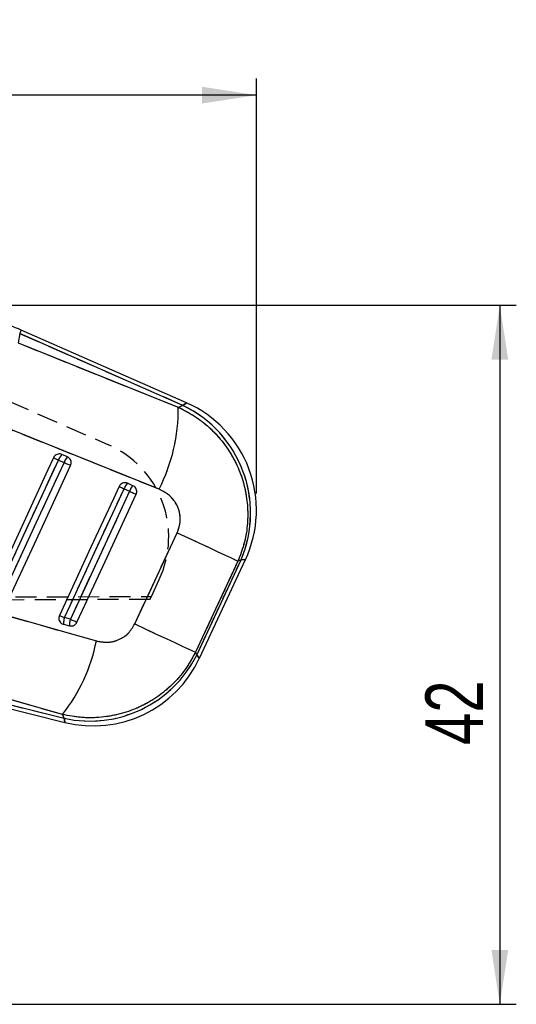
# Model space of a CAD drawing. Extents: x 49 to 390, y 18 to 272.
# Tile 20 of 36: x 295 to 325, y 212 to 272. Entities that reach past the tile are written whole.
import ezdxf

# ---------------------------------------------------------------- set-up
doc = ezdxf.new("R2010")
doc.units = 0
doc.linetypes.add('HIDDEN', pattern=[1.905, 1.27, -0.635])
doc.layers.get('0').update_dxf_attribs({"linetype": 'CONTINUOUS'})
doc.styles.add('SLDTEXTSTYLE0', font='TXT', dxfattribs={"width": 0.75})
doc.dimstyles.new('SLDDIMSTYLE1', dxfattribs={"dimtxt": 3.5, "dimasz": 3.302, "dimexe": 0, "dimexo": 0.0625, "dimgap": 0.875, "dimtad": 1, "dimdec": 0, "dimrnd": 1e-09, "dimzin": 12, "dimtxsty": 'SLDTEXTSTYLE0', "dimsah": 1, "dimcen": 0.09, "dimazin": 3, "dimtfac": 1, "dimtofl": 0, "dimtmove": 0, "dimatfit": 3, "dimtolj": 1, "dimtzin": 12})

# ---------------------------------------------------------------- blocks, each defined once
blk = doc.blocks.new('_D_1')
at = {"color": 179, "linetype": 'CONTINUOUS'}
for p, q in [((287.42, 254.86), (324.957, 254.86)), ((323.957, 254.86), (323.957, 212.477)), ((222.38, 212.477), (324.957, 212.477))]:
    blk.add_line(p, q, dxfattribs=at)
for points in [[(323.957, 254.86), (323.449, 251.558), (324.465, 251.558)], [(323.957, 212.477), (324.465, 215.779), (323.449, 215.779)]]:
    blk.add_solid(points, dxfattribs=at)
at = {"color": 179, "linetype": 'CONTINUOUS', "insert": (319.445, 228.199, 0.1), "char_height": 3.5, "attachment_point": 1, "rotation": 90, "style": 'SLDTEXTSTYLE0'}
blk.add_mtext('42', dxfattribs=at)
blk = doc.blocks.new('_D_2')
at = {"color": 179, "linetype": 'CONTINUOUS'}
for p, q in [((101.402, 232.939), (101.402, 268.588)), ((309.203, 243.436), (309.203, 268.588)), ((309.203, 267.588), (101.402, 267.588))]:
    blk.add_line(p, q, dxfattribs=at)
for points in [[(101.402, 267.588), (104.704, 267.08), (104.704, 268.096)], [(309.203, 267.588), (305.901, 268.096), (305.901, 267.08)]]:
    blk.add_solid(points, dxfattribs=at)
at = {"color": 179, "linetype": 'CONTINUOUS', "insert": (188.915, 272.1, 0.1), "char_height": 3.5, "attachment_point": 1, "style": 'SLDTEXTSTYLE0'}
blk.add_mtext('208', dxfattribs=at)

msp = doc.modelspace()

# ---------------------------------------------------------------- linework, layer by layer
at = {"color": 7, "linetype": 'CONTINUOUS'}
for p, q in [((294.8482, 253.1301), (294.7461, 252.5656)), ((304.7476, 248.7798), (294.8482, 253.1301)), ((304.9561, 248.9408), (294.9412, 253.3419)), ((294.7461, 252.5656), (304.4629, 248.6725)), ((304.4629, 248.6725), (304.7476, 248.7798)), ((303.2992, 243.7038), (293.5833, 247.5977)), ((297.2018, 245.4707), (297.5367, 245.3236)), ((297.7455, 245.6595), (297.4106, 245.8067)), ((301.1742, 243.7251), (301.5091, 243.5779)), ((301.7178, 243.9139), (301.383, 244.061)), ((301.8226, 235.5331), (304.4, 241.0633)), ((308.0826, 239.3448), (305.5038, 233.8152)), ((305.5838, 233.6476), (308.274, 239.4169)), ((305.7504, 233.4577), (308.537, 239.4334)), ((308.274, 239.4169), (308.0826, 239.3448)), ((297.9189, 235.8251), (297.5576, 235.9152)), ((297.5109, 235.5115), (297.8722, 235.4214)), ((305.5038, 233.8152), (305.5838, 233.6476)), ((297.4387, 230.0479), (286.5618, 233.1404)), ((286.3685, 232.3648), (297.5922, 229.5664)), ((286.4244, 232.5893), (297.5495, 229.8155)), ((297.5495, 229.8155), (297.4387, 230.0479))]:
    msp.add_line(p, q, dxfattribs=at)
at = {"color": 7, "linetype": 'HIDDEN'}
for p, q in [((294.8482, 253.1301), (294.7461, 252.5656)), ((304.7476, 248.7798), (294.8482, 253.1301)), ((294.7461, 252.5656), (304.4629, 248.6725)), ((294.1897, 249.0378), (300.2376, 246.3886)), ((304.4629, 248.6725), (304.7476, 248.7798)), ((303.2992, 243.7038), (293.5833, 247.5977)), ((297.2018, 245.4707), (297.5367, 245.3236)), ((301.1742, 243.7251), (301.5091, 243.5779)), ((301.8226, 235.5331), (304.4, 241.0633)), ((308.0826, 239.3448), (305.5038, 233.8152)), ((305.5838, 233.6476), (308.274, 239.4169)), ((308.274, 239.4169), (308.0826, 239.3448)), ((302.8319, 237.2051), (303.3122, 238.2335)), ((302.7458, 237.0207), (248.5968, 236.785)), ((248.8681, 236.9867), (302.8319, 237.2051)), ((302.7458, 237.0207), (302.8319, 237.2051)), ((297.9189, 235.8251), (297.5576, 235.9152)), ((305.5038, 233.8152), (305.5838, 233.6476)), ((297.4387, 230.0479), (286.5618, 233.1404)), ((286.4244, 232.5893), (297.5495, 229.8155)), ((297.5495, 229.8155), (297.4387, 230.0479))]:
    msp.add_line(p, q, dxfattribs=at)
at = {"color": 8, "linetype": 'CONTINUOUS', "flags": 128}
for points in [[(294.8482, 253.1301), (294.8888, 253.2226), (294.9179, 253.2888), (294.9354, 253.3286), (294.9412, 253.3419), (294.9412, 253.3419)], [(304.9561, 248.9408), (304.9329, 248.9228), (304.7476, 248.7798)], [(308.274, 239.4169), (308.5077, 239.4316), (308.537, 239.4334)], [(305.7504, 233.4577), (305.7319, 233.4788), (305.5838, 233.6476)], [(297.5495, 229.8155), (297.5875, 229.5942), (297.5922, 229.5664)]]:
    msp.add_lwpolyline(points, dxfattribs=at)
at = {"color": 7, "linetype": 'HIDDEN', "flags": 128}
for points in [[(304.7476, 248.7798), (304.9329, 248.9228), (304.9561, 248.9408)], [(293.2718, 236.9837), (293.613, 237.7205), (294.9778, 240.6679), (297.2018, 245.4707)], [(297.5367, 245.3236), (297.1955, 244.5867), (295.8307, 241.6394), (293.6331, 236.8936)], [(296.9022, 245.6095), (296.9115, 245.6052), (296.9304, 245.5964), (296.9584, 245.5834), (296.9948, 245.5666), (297.0386, 245.5463), (297.0887, 245.5231), (297.1436, 245.4977), (297.2018, 245.4707)], [(297.5367, 245.3236), (297.5968, 245.2957), (297.6571, 245.2678), (297.716, 245.2405), (297.7719, 245.2146), (297.8233, 245.1908), (297.8689, 245.1698), (297.9073, 245.152), (297.9375, 245.138)], [(297.5576, 235.9152), (297.8988, 236.652), (299.2636, 239.5993), (301.1742, 243.7251)], [(301.5091, 243.5779), (301.1678, 242.8411), (299.803, 239.8938), (297.9189, 235.8251)], [(300.8745, 243.8638), (300.8838, 243.8595), (300.9027, 243.8508), (300.9307, 243.8378), (300.9672, 243.8209), (301.011, 243.8007), (301.061, 243.7775), (301.1159, 243.7521), (301.1742, 243.7251)], [(301.5091, 243.5779), (301.5692, 243.5501), (301.6295, 243.5222), (301.6884, 243.4949), (301.7443, 243.469), (301.7957, 243.4452), (301.8412, 243.4241), (301.8796, 243.4063), (301.9098, 243.3923)], [(304.4, 241.0633), (305.0721, 240.7498), (305.7095, 240.4525), (306.2975, 240.1781), (306.8228, 239.933), (307.2732, 239.7228), (307.6385, 239.5523), (307.9104, 239.4253), (308.0826, 239.3448)], [(308.537, 239.4334), (308.5077, 239.4316), (308.274, 239.4169)], [(288.6196, 237.5972), (298.2191, 234.8668), (299.4965, 234.5033)], [(297.258, 236.0538), (297.2673, 236.0496), (297.2862, 236.0408), (297.3142, 236.0278), (297.3506, 236.011), (297.3944, 235.9907), (297.4444, 235.9676), (297.4993, 235.9421), (297.5576, 235.9152)], [(297.9189, 235.8251), (297.979, 235.7973), (298.0393, 235.7693), (298.0982, 235.742), (298.1541, 235.7162), (298.2055, 235.6923), (298.2511, 235.6713), (298.2895, 235.6535), (298.3197, 235.6394)], [(301.8226, 235.5331), (302.4945, 235.2197), (303.1316, 234.9225), (303.7194, 234.6483), (304.2445, 234.4033), (304.6947, 234.1931), (305.0599, 234.0226), (305.3317, 233.8957), (305.5038, 233.8152)], [(305.5838, 233.6476), (305.7319, 233.4788), (305.7504, 233.4577)], [(297.5922, 229.5664), (297.5875, 229.5942), (297.5495, 229.8155)]]:
    msp.add_lwpolyline(points, dxfattribs=at)
at = {"color": 7, "linetype": 'CONTINUOUS', "flags": 128}
for points in [[(296.9022, 245.6095), (296.561, 244.8726), (295.1962, 241.9253), (292.9722, 237.1224)], [(293.2718, 236.9837), (293.613, 237.7205), (294.9778, 240.6679), (297.2018, 245.4707)], [(297.5367, 245.3236), (297.1955, 244.5867), (295.8307, 241.6394), (293.6331, 236.8936)], [(296.9022, 245.6095), (296.9115, 245.6052), (296.9304, 245.5964), (296.9584, 245.5834), (296.9948, 245.5666), (297.0386, 245.5463), (297.0887, 245.5231), (297.1436, 245.4977), (297.2018, 245.4707)], [(297.5367, 245.3236), (297.5968, 245.2957), (297.6571, 245.2678), (297.716, 245.2405), (297.7719, 245.2146), (297.8233, 245.1908), (297.8689, 245.1698), (297.9073, 245.152), (297.9375, 245.138)], [(294.0339, 236.708), (294.3751, 237.4448), (295.7399, 240.3922), (297.9375, 245.138)], [(300.8745, 243.8638), (300.5333, 243.127), (299.1685, 240.1796), (297.258, 236.0538)], [(297.5576, 235.9152), (297.8988, 236.652), (299.2636, 239.5993), (301.1742, 243.7251)], [(301.5091, 243.5779), (301.1678, 242.8411), (299.803, 239.8938), (297.9189, 235.8251)], [(300.8745, 243.8638), (300.8838, 243.8595), (300.9027, 243.8508), (300.9307, 243.8378), (300.9672, 243.8209), (301.011, 243.8007), (301.061, 243.7775), (301.1159, 243.7521), (301.1742, 243.7251)], [(301.5091, 243.5779), (301.5692, 243.5501), (301.6295, 243.5222), (301.6884, 243.4949), (301.7443, 243.469), (301.7957, 243.4452), (301.8412, 243.4241), (301.8796, 243.4063), (301.9098, 243.3923)], [(298.3197, 235.6394), (298.6609, 236.3763), (300.0257, 239.3236), (301.9098, 243.3923)], [(304.4, 241.0633), (305.0721, 240.7498), (305.7095, 240.4525), (306.2975, 240.1781), (306.8228, 239.933), (307.2732, 239.7228), (307.6385, 239.5523), (307.9104, 239.4253), (308.0826, 239.3448)], [(288.6196, 237.5972), (298.2191, 234.8668), (299.4965, 234.5033)], [(297.258, 236.0538), (297.2673, 236.0496), (297.2862, 236.0408), (297.3142, 236.0278), (297.3506, 236.011), (297.3944, 235.9907), (297.4444, 235.9676), (297.4993, 235.9421), (297.5576, 235.9152)], [(297.9189, 235.8251), (297.979, 235.7973), (298.0393, 235.7693), (298.0982, 235.742), (298.1541, 235.7162), (298.2055, 235.6923), (298.2511, 235.6713), (298.2895, 235.6535), (298.3197, 235.6394)], [(301.8226, 235.5331), (302.4945, 235.2197), (303.1316, 234.9225), (303.7194, 234.6483), (304.2445, 234.4033), (304.6947, 234.1931), (305.0599, 234.0226), (305.3317, 233.8957), (305.5038, 233.8152)]]:
    msp.add_lwpolyline(points, dxfattribs=at)
at = {"color": 7, "linetype": 'CONTINUOUS'}
for centre, radius, start, end in [((302.0976, 242.4361), 7.105, 334.905509, 66.356972), ((293.8009, 248.549), 10.6627, 332.973405, 0.663995), ((301.5967, 242.2475), 7.2525, 337.027563, 64.249088), ((298.0902, 245.1514), 0.944, 136.045496, 160.231352), ((298.4249, 245.0044), 0.9438, 136.043649, 160.234748), ((302.0625, 243.4058), 0.944, 136.045508, 160.23109), ((302.3973, 243.2587), 0.9439, 136.045656, 160.232277), ((298.5537, 235.5954), 1.0462, 162.201685, 184.596849), ((298.915, 235.5053), 1.0462, 162.200731, 184.595821), ((289.3552, 236.4843), 10.3329, 321.471594, 348.947114), ((299.1074, 236.8874), 7.2415, 257.57656, 333.42345), ((299.3111, 236.4604), 7.105, 255.916119, 335.109437)]:
    msp.add_arc(centre, radius, start, end, dxfattribs=at)
at = {"color": 7, "linetype": 'HIDDEN'}
for centre, radius, start, end in [((293.8009, 248.549), 10.6627, 332.973405, 0.663995), ((301.5967, 242.2475), 7.2525, 337.027563, 64.249088), ((297.7942, 240.8103), 6.09, 334.968592, 66.345073), ((298.0902, 245.1514), 0.944, 136.045496, 160.231352), ((298.4249, 245.0044), 0.9438, 136.043649, 160.234748), ((302.0625, 243.4058), 0.944, 136.045508, 160.23109), ((302.3973, 243.2587), 0.9439, 136.045656, 160.232277), ((298.5537, 235.5954), 1.0462, 162.201685, 184.596849), ((298.915, 235.5053), 1.0462, 162.200731, 184.595821), ((289.3552, 236.4843), 10.3329, 321.471594, 348.947114), ((299.1074, 236.8874), 7.2415, 257.57656, 333.42345)]:
    msp.add_arc(centre, radius, start, end, dxfattribs=at)
at = {"color": 7, "linetype": 'CONTINUOUS'}
for points, knots in [([(294.9412, 253.3419), (294.475, 253.5336), (293.5163, 253.9279), (292.0081, 254.3673), (290.4434, 254.6892), (288.8566, 254.8698), (287.5114, 254.9118), (286.7002, 254.8731), (286.42, 254.8597)], [0, 0, 0, 0, 0.1730592, 0.35582, 0.5385099, 0.7211275, 0.9036832, 1, 1, 1, 1]), ([(304.4629, 248.6725), (304.7975, 248.5018), (305.4667, 248.1604), (306.3506, 247.4637), (307.1155, 246.653), (307.7419, 245.7424), (308.2177, 244.7491), (308.5397, 243.6916), (308.6922, 242.5893), (308.6693, 241.4742), (308.4802, 240.3759), (308.2151, 239.6885), (308.0826, 239.3448)], [0, 0, 0, 0, 0.1014343, 0.202865, 0.3022118, 0.4015562, 0.5000795, 0.5986014, 0.6992984, 0.7999953, 0.8999969, 1, 1, 1, 1]), ([(297.4106, 245.8067), (297.3765, 245.8184), (297.3014, 245.8442), (297.1754, 245.8372), (297.0524, 245.7882), (296.957, 245.7076), (296.9188, 245.6393), (296.9022, 245.6095)], [0, 0, 0, 0, 0.1801946, 0.3975036, 0.6148255, 0.8321369, 1, 1, 1, 1]), ([(297.9375, 245.138), (297.9522, 245.1798), (297.9815, 245.2635), (297.9706, 245.3983), (297.9191, 245.52), (297.8387, 245.6102), (297.7729, 245.645), (297.7455, 245.6595)], [0, 0, 0, 0, 0.2120955, 0.4241924, 0.6362857, 0.8483829, 1, 1, 1, 1]), ([(301.383, 244.061), (301.3489, 244.0727), (301.2737, 244.0986), (301.1477, 244.0916), (301.0247, 244.0425), (300.9293, 243.962), (300.8911, 243.8936), (300.8745, 243.8638)], [0, 0, 0, 0, 0.1802031, 0.3975185, 0.6148363, 0.8321449, 1, 1, 1, 1]), ([(301.9098, 243.3923), (301.9239, 243.4319), (301.9529, 243.5132), (301.9445, 243.6458), (301.8951, 243.7684), (301.8148, 243.862), (301.7472, 243.8982), (301.7178, 243.9139)], [0, 0, 0, 0, 0.201079, 0.4131657, 0.6252498, 0.8373372, 1, 1, 1, 1]), ([(304.4, 241.0633), (304.472, 241.2651), (304.616, 241.6687), (304.5656, 242.3179), (304.3174, 242.9069), (303.8883, 243.4059), (303.4984, 243.6031), (303.2992, 243.7038)], [0, 0, 0, 0, 0.1973261, 0.3948325, 0.5898823, 0.7904977, 1, 1, 1, 1]), ([(297.258, 236.0538), (297.2437, 236.0135), (297.2146, 235.9313), (297.2239, 235.7981), (297.2739, 235.6752), (297.3623, 235.5767), (297.449, 235.5287), (297.5008, 235.5143), (297.5109, 235.5115)], [0, 0, 0, 0, 0.1855066, 0.3774775, 0.5694483, 0.7614182, 0.9533904, 1, 1, 1, 1]), ([(297.8722, 235.4214), (297.8772, 235.4203), (297.9243, 235.4092), (298.0183, 235.4064), (298.1444, 235.4468), (298.2533, 235.5257), (298.2977, 235.6017), (298.3197, 235.6394)], [0, 0, 0, 0, 0.0290827, 0.2726952, 0.5163004, 0.7598972, 1, 1, 1, 1]), ([(299.4965, 234.5033), (299.726, 234.4607), (300.1856, 234.3753), (300.8675, 234.5503), (301.463, 234.9336), (301.7008, 235.33), (301.8226, 235.5331)], [0, 0, 0, 0, 0.2534158, 0.5073717, 0.7476452, 1, 1, 1, 1]), ([(305.5038, 233.8152), (305.3058, 233.4575), (304.9098, 232.742), (304.1051, 231.8308), (303.1824, 231.0755), (302.1485, 230.4821), (301.0122, 230.0667), (299.8171, 229.8493), (298.6092, 229.8257), (297.8288, 229.9738), (297.4387, 230.0479)], [0, 0, 0, 0, 0.1277826, 0.255564, 0.3773007, 0.4990381, 0.6258611, 0.7526872, 0.8763411, 1, 1, 1, 1])]:
    msp.add_open_spline(points, degree=3, knots=knots, dxfattribs=at)
at = {"color": 7, "linetype": 'HIDDEN'}
for points, knots in [([(304.4629, 248.6725), (304.7975, 248.5018), (305.4667, 248.1604), (306.3506, 247.4637), (307.1155, 246.653), (307.7419, 245.7424), (308.2177, 244.7491), (308.5397, 243.6916), (308.6922, 242.5893), (308.6693, 241.4742), (308.4802, 240.3759), (308.2151, 239.6885), (308.0826, 239.3448)], [0, 0, 0, 0, 0.1014343, 0.202865, 0.3022118, 0.4015562, 0.5000795, 0.5986014, 0.6992984, 0.7999953, 0.8999969, 1, 1, 1, 1]), ([(304.4, 241.0633), (304.472, 241.2651), (304.616, 241.6687), (304.5656, 242.3179), (304.3174, 242.9069), (303.8883, 243.4059), (303.4984, 243.6031), (303.2992, 243.7038)], [0, 0, 0, 0, 0.1973261, 0.3948325, 0.5898823, 0.7904977, 1, 1, 1, 1]), ([(299.4965, 234.5033), (299.726, 234.4607), (300.1856, 234.3753), (300.8675, 234.5503), (301.463, 234.9336), (301.7008, 235.33), (301.8226, 235.5331)], [0, 0, 0, 0, 0.2534158, 0.5073717, 0.7476452, 1, 1, 1, 1]), ([(305.5038, 233.8152), (305.3058, 233.4575), (304.9098, 232.742), (304.1051, 231.8308), (303.1824, 231.0755), (302.1485, 230.4821), (301.0122, 230.0667), (299.8171, 229.8493), (298.6092, 229.8257), (297.8288, 229.9738), (297.4387, 230.0479)], [0, 0, 0, 0, 0.1277826, 0.255564, 0.3773007, 0.4990381, 0.6258611, 0.7526872, 0.8763411, 1, 1, 1, 1])]:
    msp.add_open_spline(points, degree=3, knots=knots, dxfattribs=at)

# ---------------------------------------------------------------- dimensions: what is measured, and where the dimension line sits
at = {"color": 179, "linetype": 'CONTINUOUS'}
dim = msp.add_linear_dim(base=(101.4022, 267.5882), p1=(309.2026, 242.4361), p2=(101.4022, 231.9393), dimstyle='SLDDIMSTYLE1', dxfattribs=at)
dim.commit()
dim.dimension.update_dxf_attribs({"geometry": '_D_2', "text_midpoint": (194.2159, 267.5882), "dimtype": 160})
dim = msp.add_linear_dim(base=(323.957, 212.4774), p1=(286.42, 254.8597), p2=(221.38, 212.4774), angle=90, dimstyle='SLDDIMSTYLE1', dxfattribs=at)
dim.commit()
dim.dimension.update_dxf_attribs({"geometry": '_D_1', "text_midpoint": (323.957, 232.207), "dimtype": 160})

doc.saveas('drawing.dxf')
